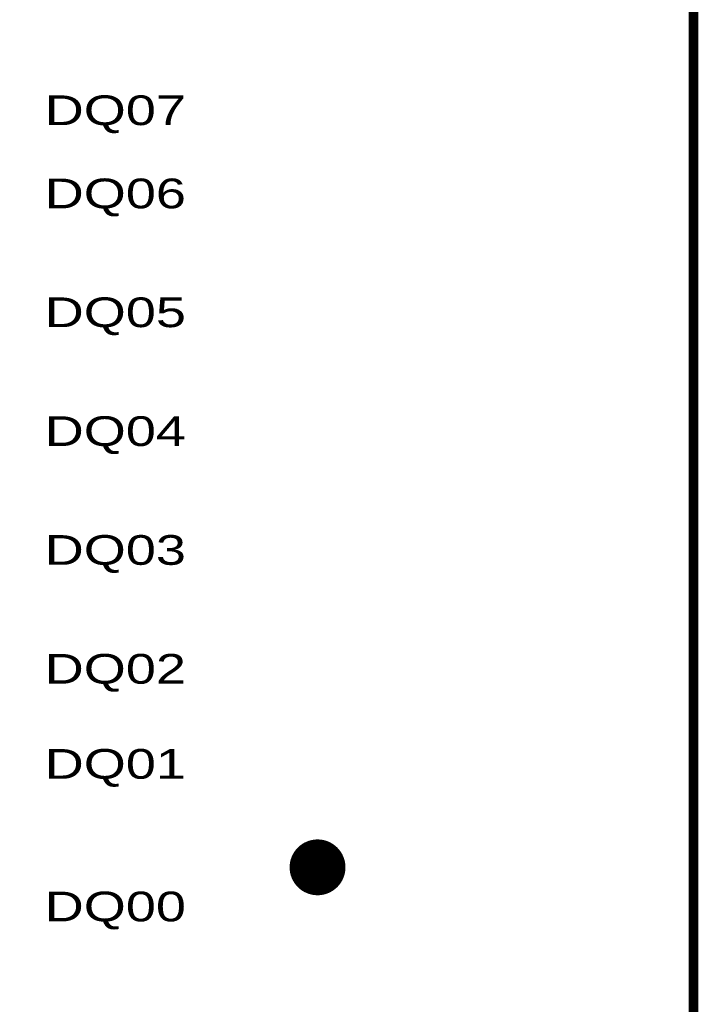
# Model space of a CAD drawing. Extents: x -0.1 to 58.6, y -0.1 to 66.1.
# Tile 14 of 29: x 44.1 to 58.6, y 10.8 to 31.9. Entities that reach past the tile are written whole.
import ezdxf

# ---------------------------------------------------------------- set-up
doc = ezdxf.new("R2010")
doc.units = 0
for name, color, linetype in [('BG_OUTLINE', 3, 'CONTINUOUS'), ('PG_SILKSCREEN_TOP', 5, 'CONTINUOUS'), ('PIN_SOLDERMASK_TOP', 9, 'CONTINUOUS'), ('PIN_TOP', 8, 'CONTINUOUS')]:
    doc.layers.add(name, color=color, linetype=linetype)

msp = doc.modelspace()

# ---------------------------------------------------------------- linework, layer by layer
at = {"layer": 'BG_OUTLINE', "const_width": 0.2032}
msp.add_lwpolyline([(0.000015, 0), (33.500017, 0), (33.500017, 10.499999), (58.500018, 10.499999), (58.500018, 55.499998), (33.500017, 55.499998), (33.500017, 66), (0.000015, 66)], close=True, dxfattribs=at)
at = {"layer": 'PIN_SOLDERMASK_TOP', "const_width": 0.01}
msp.add_lwpolyline([(50.468017, 13.167601, 1), (50.468017, 14.351399, 1)], format="xyb", close=True, dxfattribs=at)
for points in [[(50.250474, 14.309971), (50.68556, 14.309971)], [(50.277713, 14.319971), (50.658321, 14.319971)], [(50.310199, 14.329971), (50.625835, 14.329971)], [(50.352272, 14.339971), (50.583762, 14.339971)], [(50.426935, 14.349971), (50.509099, 14.349971)], [(49.983845, 14.099972), (50.952189, 14.099972)], [(49.991035, 14.109972), (50.944998, 14.109972)], [(49.998546, 14.119972), (50.937488, 14.119972)], [(50.006397, 14.129972), (50.929637, 14.129972)], [(50.014604, 14.139972), (50.92143, 14.139972)], [(50.023187, 14.149972), (50.912847, 14.149972)], [(50.032166, 14.159972), (50.903868, 14.159972)], [(50.041571, 14.169972), (50.894463, 14.169972)], [(50.051426, 14.179972), (50.884607, 14.179972)], [(50.061769, 14.189972), (50.874265, 14.189972)], [(50.072633, 14.199972), (50.863401, 14.199972)], [(50.084065, 14.209972), (50.851968, 14.209972)], [(50.096118, 14.219972), (50.839916, 14.219972)], [(50.108851, 14.229972), (50.827183, 14.229972)], [(50.122343, 14.239972), (50.813691, 14.239972)], [(50.136684, 14.249972), (50.79935, 14.249972)], [(50.151993, 14.259971), (50.784041, 14.259971)], [(50.168414, 14.269971), (50.76762, 14.269971)], [(50.186143, 14.279971), (50.749891, 14.279971)], [(50.205447, 14.289971), (50.730587, 14.289971)], [(50.226699, 14.299971), (50.709335, 14.299971)], [(49.890677, 13.889972), (51.045356, 13.889972)], [(49.893029, 13.899972), (51.043004, 13.899972)], [(49.895564, 13.909972), (51.040469, 13.909972)], [(49.898287, 13.919972), (51.037747, 13.919972)], [(49.901201, 13.929972), (51.034833, 13.929972)], [(49.904305, 13.939972), (51.031729, 13.939972)], [(49.907604, 13.949972), (51.02843, 13.949972)], [(49.911102, 13.959972), (51.024932, 13.959972)], [(49.914805, 13.969972), (51.021229, 13.969972)], [(49.918714, 13.979972), (51.01732, 13.979972)], [(49.922834, 13.989972), (51.0132, 13.989972)], [(49.92717, 13.999972), (51.008864, 13.999972)], [(49.931726, 14.009972), (51.004307, 14.009972)], [(49.936512, 14.019972), (50.999522, 14.019972)], [(49.941531, 14.029972), (50.994503, 14.029972)], [(49.946789, 14.039972), (50.989245, 14.039972)], [(49.952295, 14.049972), (50.983739, 14.049972)], [(49.958056, 14.059972), (50.977978, 14.059972)], [(49.964083, 14.069972), (50.97195, 14.069972)], [(49.970383, 14.079972), (50.965651, 14.079972)], [(49.976966, 14.089972), (50.959067, 14.089972)], [(49.876121, 13.759972), (51.059913, 13.759972)], [(49.876197, 13.749972), (51.059837, 13.749972)], [(49.876212, 13.769972), (51.059822, 13.769972)], [(49.876441, 13.739973), (51.059593, 13.739973)], [(49.876474, 13.779972), (51.05956, 13.779972)], [(49.876857, 13.729973), (51.059177, 13.729973)], [(49.876906, 13.789972), (51.059128, 13.789972)], [(49.877442, 13.719973), (51.058592, 13.719973)], [(49.877505, 13.799972), (51.058529, 13.799972)], [(49.878196, 13.709973), (51.057838, 13.709973)], [(49.878275, 13.809972), (51.057759, 13.809972)], [(49.87912, 13.699973), (51.056913, 13.699973)], [(49.879217, 13.819972), (51.056817, 13.819972)], [(49.880218, 13.689973), (51.055816, 13.689973)], [(49.88033, 13.829972), (51.055704, 13.829972)], [(49.881485, 13.679973), (51.054549, 13.679973)], [(49.881615, 13.839972), (51.054419, 13.839972)], [(49.883075, 13.849972), (51.052959, 13.849972)], [(49.884708, 13.859972), (51.051325, 13.859972)], [(49.886519, 13.869972), (51.049514, 13.869972)], [(49.888508, 13.879972), (51.047526, 13.879972)], [(49.88293, 13.669973), (51.053103, 13.669973)], [(49.884548, 13.659973), (51.051485, 13.659973)], [(49.886342, 13.649973), (51.049692, 13.649973)], [(49.888313, 13.639973), (51.047721, 13.639973)], [(49.890467, 13.629973), (51.045567, 13.629973)], [(49.892801, 13.619973), (51.043233, 13.619973)], [(49.895318, 13.609973), (51.040716, 13.609973)], [(49.898023, 13.599973), (51.038011, 13.599973)], [(49.900916, 13.589973), (51.035118, 13.589973)], [(49.904002, 13.579973), (51.032032, 13.579973)], [(49.907284, 13.569973), (51.02875, 13.569973)], [(49.910764, 13.559973), (51.02527, 13.559973)], [(49.914447, 13.549973), (51.021587, 13.549973)], [(49.918336, 13.539973), (51.017698, 13.539973)], [(49.922435, 13.529973), (51.013599, 13.529973)], [(49.926751, 13.519973), (51.009283, 13.519973)], [(49.931287, 13.509973), (51.004747, 13.509973)], [(49.936049, 13.499973), (50.999984, 13.499973)], [(49.941046, 13.489973), (50.994988, 13.489973)], [(49.946283, 13.479973), (50.989751, 13.479973)], [(49.951764, 13.469973), (50.984269, 13.469973)], [(49.957502, 13.459973), (50.978532, 13.459973)], [(49.963502, 13.449973), (50.972532, 13.449973)], [(49.969776, 13.439973), (50.966258, 13.439973)], [(49.976331, 13.429973), (50.959702, 13.429973)], [(49.983182, 13.419973), (50.952852, 13.419973)], [(49.990342, 13.409973), (50.945692, 13.409973)], [(49.997822, 13.399973), (50.938212, 13.399973)], [(50.00564, 13.389973), (50.930393, 13.389973)], [(50.013812, 13.379973), (50.922222, 13.379973)], [(50.022359, 13.369973), (50.913675, 13.369973)], [(50.031299, 13.359973), (50.904734, 13.359973)], [(50.040664, 13.349973), (50.895369, 13.349973)], [(50.050476, 13.339973), (50.885557, 13.339973)], [(50.060771, 13.329973), (50.875263, 13.329973)], [(50.071584, 13.319973), (50.86445, 13.319973)], [(50.082961, 13.309973), (50.853073, 13.309973)], [(50.094952, 13.299973), (50.841082, 13.299973)], [(50.107616, 13.289973), (50.828418, 13.289973)], [(50.121033, 13.279973), (50.815001, 13.279973)], [(50.13529, 13.269973), (50.800744, 13.269973)], [(50.150502, 13.259973), (50.785532, 13.259973)], [(50.166808, 13.249973), (50.769225, 13.249973)], [(50.184406, 13.239974), (50.751628, 13.239974)], [(50.203545, 13.229974), (50.732489, 13.229974)], [(50.224593, 13.219974), (50.71144, 13.219974)], [(50.248099, 13.209974), (50.687935, 13.209974)], [(50.274952, 13.199974), (50.661082, 13.199974)], [(50.306823, 13.189974), (50.62921, 13.189974)], [(50.347631, 13.179974), (50.588403, 13.179974)], [(50.415078, 13.169974), (50.520956, 13.169974)]]:
    msp.add_lwpolyline(points, dxfattribs=at)
at = {"layer": 'PIN_TOP', "const_width": 0.01}
msp.add_lwpolyline([(50.468017, 13.231101, 1), (50.468017, 14.287899, 1)], format="xyb", close=True, dxfattribs=at)
for points in [[(50.063933, 14.099972), (50.8721, 14.099972)], [(50.072574, 14.109972), (50.863459, 14.109972)], [(50.08167, 14.119972), (50.854364, 14.119972)], [(50.091249, 14.129972), (50.844785, 14.129972)], [(50.101348, 14.139972), (50.834686, 14.139972)], [(50.112016, 14.149972), (50.824018, 14.149972)], [(50.123303, 14.159972), (50.81273, 14.159972)], [(50.135274, 14.169972), (50.800759, 14.169972)], [(50.148005, 14.179972), (50.788029, 14.179972)], [(50.161589, 14.189972), (50.774445, 14.189972)], [(50.176146, 14.199972), (50.759888, 14.199972)], [(50.191827, 14.209972), (50.744206, 14.209972)], [(50.208843, 14.219972), (50.727191, 14.219972)], [(50.227474, 14.229972), (50.70856, 14.229972)], [(50.248127, 14.239972), (50.687907, 14.239972)], [(50.271441, 14.249972), (50.664593, 14.249972)], [(50.298507, 14.259971), (50.637526, 14.259971)], [(50.331548, 14.269971), (50.604486, 14.269971)], [(50.376833, 14.279971), (50.5592, 14.279971)], [(49.955981, 13.889972), (50.980053, 13.889972)], [(49.958633, 13.899972), (50.977401, 13.899972)], [(49.961498, 13.909972), (50.974536, 13.909972)], [(49.964576, 13.919972), (50.971458, 13.919972)], [(49.967873, 13.929972), (50.968161, 13.929972)], [(49.971394, 13.939972), (50.96464, 13.939972)], [(49.975143, 13.949972), (50.960891, 13.949972)], [(49.979125, 13.959972), (50.956908, 13.959972)], [(49.983347, 13.969972), (50.952687, 13.969972)], [(49.987812, 13.979972), (50.948222, 13.979972)], [(49.992531, 13.989972), (50.943502, 13.989972)], [(49.99751, 13.999972), (50.938524, 13.999972)], [(50.002755, 14.009972), (50.933279, 14.009972)], [(50.008279, 14.019972), (50.927754, 14.019972)], [(50.014091, 14.029972), (50.921943, 14.029972)], [(50.0202, 14.039972), (50.915834, 14.039972)], [(50.026621, 14.049972), (50.909413, 14.049972)], [(50.033367, 14.059972), (50.902667, 14.059972)], [(50.040454, 14.069972), (50.89558, 14.069972)], [(50.047896, 14.079972), (50.888138, 14.079972)], [(50.055716, 14.089972), (50.880317, 14.089972)], [(49.939621, 13.759972), (50.996413, 13.759972)], [(49.939705, 13.749972), (50.996329, 13.749972)], [(49.939722, 13.769972), (50.996312, 13.769972)], [(49.939981, 13.739973), (50.996052, 13.739973)], [(49.940017, 13.779972), (50.996017, 13.779972)], [(49.940446, 13.729973), (50.995588, 13.729973)], [(49.9405, 13.789972), (50.995534, 13.789972)], [(49.941099, 13.719973), (50.994935, 13.719973)], [(49.941173, 13.799972), (50.994861, 13.799972)], [(49.941945, 13.709973), (50.994089, 13.709973)], [(49.942036, 13.809972), (50.993998, 13.809972)], [(49.942984, 13.699973), (50.99305, 13.699973)], [(49.94309, 13.819972), (50.992943, 13.819972)], [(49.944213, 13.689973), (50.991821, 13.689973)], [(49.94434, 13.829972), (50.991694, 13.829972)], [(49.945638, 13.679973), (50.990396, 13.679973)], [(49.945783, 13.839972), (50.990251, 13.839972)], [(49.947424, 13.849972), (50.98861, 13.849972)], [(49.94926, 13.859972), (50.986774, 13.859972)], [(49.951297, 13.869972), (50.984737, 13.869972)], [(49.953537, 13.879972), (50.982496, 13.879972)], [(49.947258, 13.669973), (50.988775, 13.669973)], [(49.949077, 13.659973), (50.986957, 13.659973)], [(49.951096, 13.649973), (50.984937, 13.649973)], [(49.953316, 13.639973), (50.982717, 13.639973)], [(49.955742, 13.629973), (50.980292, 13.629973)], [(49.958374, 13.619973), (50.97766, 13.619973)], [(49.961218, 13.609973), (50.974815, 13.609973)], [(49.964276, 13.599973), (50.971757, 13.599973)], [(49.967553, 13.589973), (50.968481, 13.589973)], [(49.971053, 13.579973), (50.964981, 13.579973)], [(49.974779, 13.569973), (50.961254, 13.569973)], [(49.978739, 13.559973), (50.957295, 13.559973)], [(49.982938, 13.549973), (50.953096, 13.549973)], [(49.98738, 13.539973), (50.948653, 13.539973)], [(49.992074, 13.529973), (50.94396, 13.529973)], [(49.997027, 13.519973), (50.939007, 13.519973)], [(50.002249, 13.509973), (50.933784, 13.509973)], [(50.007746, 13.499973), (50.928288, 13.499973)], [(50.01353, 13.489973), (50.922504, 13.489973)], [(50.01961, 13.479973), (50.916423, 13.479973)], [(50.026001, 13.469973), (50.910033, 13.469973)], [(50.032714, 13.459973), (50.90332, 13.459973)], [(50.039768, 13.449973), (50.896266, 13.449973)], [(50.047177, 13.439973), (50.888857, 13.439973)], [(50.05496, 13.429973), (50.881074, 13.429973)], [(50.063138, 13.419973), (50.872895, 13.419973)], [(50.071741, 13.409973), (50.864292, 13.409973)], [(50.080789, 13.399973), (50.855245, 13.399973)], [(50.090321, 13.389973), (50.845712, 13.389973)], [(50.10037, 13.379973), (50.835664, 13.379973)], [(50.110982, 13.369973), (50.825052, 13.369973)], [(50.122209, 13.359973), (50.813825, 13.359973)], [(50.134114, 13.349973), (50.80192, 13.349973)], [(50.146768, 13.339973), (50.789266, 13.339973)], [(50.160265, 13.329973), (50.775768, 13.329973)], [(50.174723, 13.319973), (50.761311, 13.319973)], [(50.190293, 13.309973), (50.745741, 13.309973)], [(50.207172, 13.299973), (50.728862, 13.299973)], [(50.225635, 13.289973), (50.710399, 13.289973)], [(50.246074, 13.279973), (50.68996, 13.279973)], [(50.269099, 13.269973), (50.666934, 13.269973)], [(50.295744, 13.259973), (50.64029, 13.259973)], [(50.32806, 13.249973), (50.607973, 13.249973)], [(50.371596, 13.239974), (50.564438, 13.239974)]]:
    msp.add_lwpolyline(points, dxfattribs=at)

# ---------------------------------------------------------------- texts
at = {"layer": 'PG_SILKSCREEN_TOP', "width": 1.36}
for s, p in [('DQ07', (44.640017, 29.622999)), ('DQ06', (44.640017, 27.844999)), ('DQ05', (44.640017, 25.304999)), ('DQ04', (44.640017, 22.764999)), ('DQ03', (44.640017, 20.224999)), ('DQ02', (44.640017, 17.684999)), ('DQ01', (44.640017, 15.652999)), ('DQ00', (44.640017, 12.604999))]:
    msp.add_text(s, height=0.635, dxfattribs=at).set_placement(p)

doc.saveas('drawing.dxf')
